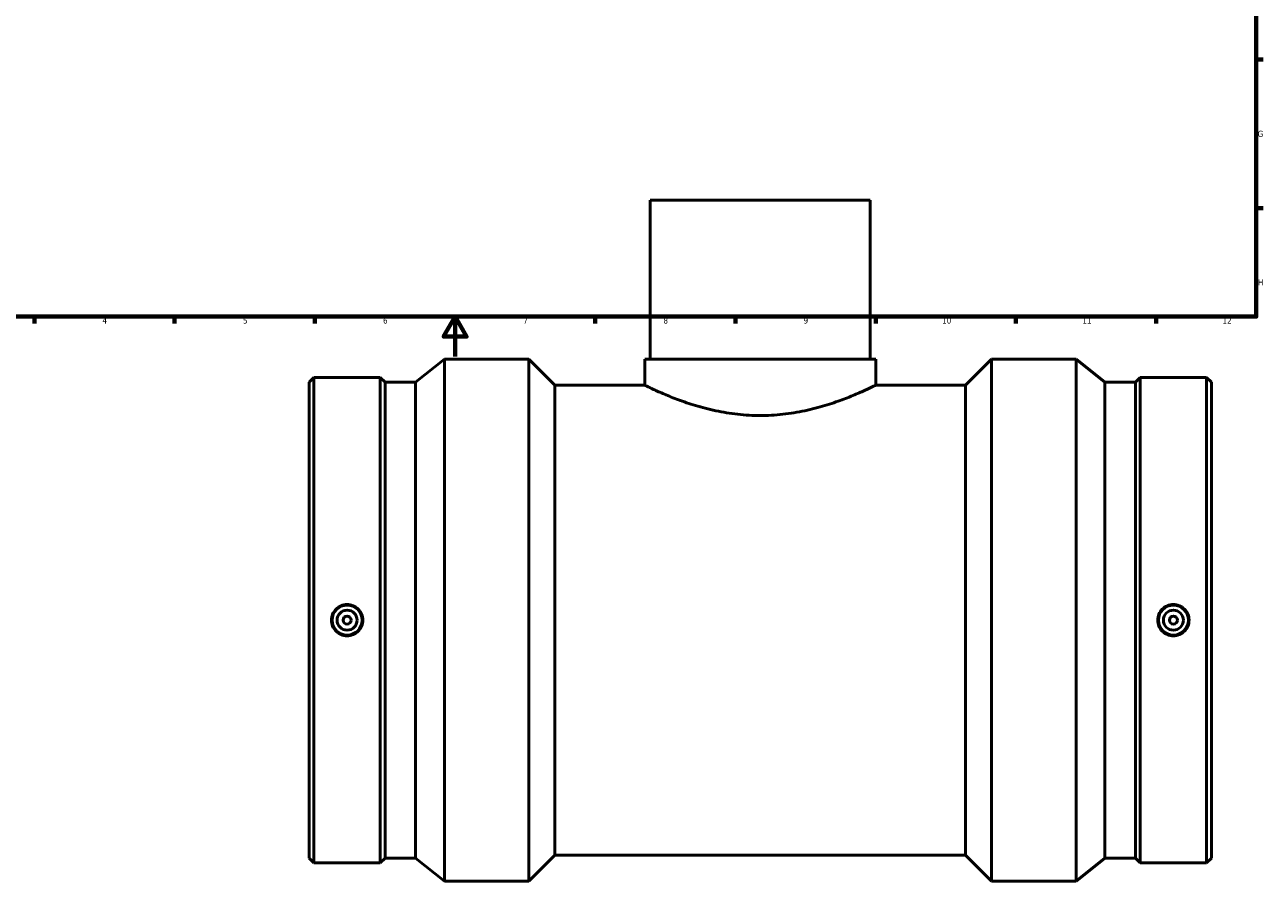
# Model space of a CAD drawing. Header units: millimetres. Extents: x -381 to 1578, y -262 to 1253.
# Tile 2 of 7: x 205 to 824, y -262 to 166. Entities that reach past the tile are written whole.
import ezdxf

# ---------------------------------------------------------------- set-up
doc = ezdxf.new("R2010")
doc.units = ezdxf.units.MM
doc.layers.add('Border (ANSI)', color=7, linetype='Continuous', lineweight=70)
doc.layers.add('Visible (ANSI)', color=7, linetype='Continuous', lineweight=50)
doc.styles.add('Note Text (ANSI)', font='tahoma.ttf')

# ---------------------------------------------------------------- blocks, each defined once
blk = doc.blocks.new('Borders Default Border')
at = {"layer": 'Border (ANSI)'}
for p, q in [((821, 148.5), (824.45, 148.5)), ((821, 74.25), (824.45, 74.25)), ((210.25, 20), (210.25, 16.55)), ((280.33, 20), (280.33, 16.55)), ((350.42, 20), (350.42, 16.55)), ((490.58, 20), (490.58, 16.55)), ((560.67, 20), (560.67, 16.55)), ((630.75, 20), (630.75, 16.55)), ((700.83, 20), (700.83, 16.55)), ((770.92, 20), (770.92, 16.55))]:
    blk.add_line(p, q, dxfattribs=at)
at = {"layer": 'Border (ANSI)', "flags": 128}
for points in [[(20, 20), (20, 574), (821, 574), (821, 20), (20, 20)], [(420.5, 0), (420.5, 20), (414.73, 10), (426.27, 10), (420.5, 20)]]:
    blk.add_lwpolyline(points, dxfattribs=at)
at = {"layer": 'Border (ANSI)', "color": 230, "true_color": 0xff0080, "attachment_point": 7, "style": 'Note Text (ANSI)'}
for s, insert, char_height in [('G', (821.66, 109.79), 3.05), ('H', (821.81, 35.6), 3.05), ('4', (244.23, 16.55), 3.05), ('5', (314.48, 16.49), 3.05), ('6', (384.49, 16.49), 3.05), ('7', (454.6, 16.55), 3.05), ('8', (524.63, 16.48), 3.05), ('9', (594.7, 16.49), 3.05), ('10', (663.96, 16.49), 3.048), ('11', (734.04, 16.55), 3.048), ('12', (804.13, 16.55), 3.048)]:
    blk.add_mtext(s, dxfattribs=dict(at, insert=insert, char_height=char_height))

msp = doc.modelspace()

# ---------------------------------------------------------------- linework, layer by layer
at = {"layer": 'Visible (ANSI)'}
for p, q in [((628.031, 78.279), (518.031, 78.279)), ((518.031, 78.279), (518.031, -1.221)), ((628.031, 78.279), (628.031, -1.221)), ((400.731, -12.784), (415.181, -1.221)), ((415.181, -262.221), (415.181, -1.221)), ((415.181, -1.221), (457.379, -1.221)), ((457.379, -262.221), (457.379, -1.221)), ((470.429, -14.271), (457.379, -1.221)), ((515.281, -1.221), (630.781, -1.221)), ((515.281, -1.221), (515.281, -14.271)), ((630.781, -1.221), (630.781, -14.271)), ((675.634, -14.271), (688.684, -1.221)), ((688.684, -262.221), (688.684, -1.221)), ((688.684, -1.221), (730.881, -1.221)), ((730.881, -262.221), (730.881, -1.221)), ((745.331, -12.784), (730.881, -1.221)), ((347.531, -12.784), (349.959, -10.356)), ((349.959, -253.086), (349.959, -10.356)), ((349.959, -10.356), (383.104, -10.356)), ((383.104, -253.086), (383.104, -10.356)), ((385.531, -12.784), (383.104, -10.356)), ((760.531, -12.784), (762.959, -10.356)), ((762.959, -253.086), (762.959, -10.356)), ((762.959, -10.356), (796.104, -10.356)), ((796.104, -253.086), (796.104, -10.356)), ((798.531, -12.784), (796.104, -10.356)), ((347.531, -250.659), (347.531, -12.784)), ((385.531, -250.659), (385.531, -12.784)), ((385.531, -12.784), (400.731, -12.784)), ((400.731, -250.659), (400.731, -12.784)), ((470.429, -249.171), (470.429, -14.271)), ((470.429, -14.271), (515.281, -14.271)), ((630.781, -14.271), (675.634, -14.271)), ((675.634, -249.171), (675.634, -14.271)), ((745.331, -250.659), (745.331, -12.784)), ((745.331, -12.784), (760.531, -12.784)), ((760.531, -250.659), (760.531, -12.784)), ((798.531, -250.659), (798.531, -12.784)), ((347.531, -250.659), (349.959, -253.086)), ((349.959, -253.086), (383.104, -253.086)), ((385.531, -250.659), (383.104, -253.086)), ((385.531, -250.659), (400.731, -250.659)), ((400.731, -250.659), (415.181, -262.221)), ((470.429, -249.171), (457.379, -262.221)), ((470.429, -249.171), (675.634, -249.171)), ((675.634, -249.171), (688.684, -262.221)), ((745.331, -250.659), (730.881, -262.221)), ((745.331, -250.659), (760.531, -250.659)), ((760.531, -250.659), (762.959, -253.086)), ((762.959, -253.086), (796.104, -253.086)), ((798.531, -250.659), (796.104, -253.086)), ((415.181, -262.221), (457.379, -262.221)), ((688.684, -262.221), (730.881, -262.221))]:
    msp.add_line(p, q, dxfattribs=at)
for centre, radius in [((366.531, -131.721), 7.5), ((366.531, -131.721), 5), ((366.531, -131.721), 2), ((779.531, -131.721), 7.5), ((779.531, -131.721), 5), ((779.531, -131.721), 2)]:
    msp.add_circle(centre, radius, dxfattribs=at)
for points, knots in [([(630.781, -14.271), (630.781, -14.271), (630.421, -14.45), (628.928, -15.173), (627.796, -15.717), (624.828, -17.089), (622.991, -17.915), (618.773, -19.703), (616.392, -20.662), (611.335, -22.538), (608.475, -23.523), (602.234, -25.404), (598.852, -26.297), (591.764, -27.806), (588.05, -28.42), (580.535, -29.243), (576.733, -29.45), (569.33, -29.45), (565.528, -29.243), (558.012, -28.42), (554.299, -27.806), (547.21, -26.297), (543.829, -25.404), (537.588, -23.523), (534.728, -22.538), (529.67, -20.662), (527.289, -19.703), (523.071, -17.915), (521.234, -17.089), (518.267, -15.717), (517.134, -15.173), (515.641, -14.45), (515.281, -14.271), (515.281, -14.271)], [8.8726991, 8.8726991, 8.8726991, 8.8726991, 9.9803841, 9.9803841, 11.0880691, 11.0880691, 12.1957541, 12.1957541, 13.3034391, 13.3034391, 14.4139289, 14.4139289, 15.5244186, 15.5244186, 16.6349084, 16.6349084, 17.7453982, 17.7453982, 18.855888, 18.855888, 19.9663778, 19.9663778, 21.0768676, 21.0768676, 22.1873573, 22.1873573, 23.2950423, 23.2950423, 24.4027273, 24.4027273, 25.5104123, 25.5104123, 26.6180973, 26.6180973, 26.6180973, 26.6180973]), ([(366.531, -123.881), (367.515, -123.881), (368.564, -124.079), (370.491, -124.881), (371.371, -125.485), (372.757, -126.878), (373.358, -127.76), (374.154, -129.69), (374.349, -130.738), (374.349, -132.704), (374.154, -133.753), (373.358, -135.683), (372.757, -136.564), (371.371, -137.957), (370.491, -138.562), (368.564, -139.364), (367.515, -139.561), (365.548, -139.561), (364.499, -139.364), (362.571, -138.562), (361.692, -137.957), (360.305, -136.564), (359.705, -135.683), (358.909, -133.753), (358.713, -132.704), (358.713, -130.738), (358.909, -129.69), (359.705, -127.76), (360.305, -126.878), (361.692, -125.485), (362.571, -124.881), (364.499, -124.079), (365.548, -123.881), (366.531, -123.881)], [0, 0, 0, 0, 0.2950961, 0.2950961, 0.5901922, 0.5901922, 0.8850972, 0.8850972, 1.1800021, 1.1800021, 1.4749071, 1.4749071, 1.769812, 1.769812, 2.0649081, 2.0649081, 2.3600043, 2.3600043, 2.6551004, 2.6551004, 2.9501965, 2.9501965, 3.2451014, 3.2451014, 3.5400064, 3.5400064, 3.8349113, 3.8349113, 4.1298163, 4.1298163, 4.4249124, 4.4249124, 4.7200085, 4.7200085, 4.7200085, 4.7200085]), ([(779.531, -139.561), (778.548, -139.561), (777.499, -139.364), (775.571, -138.562), (774.692, -137.957), (773.305, -136.564), (772.705, -135.683), (771.909, -133.753), (771.713, -132.704), (771.713, -130.738), (771.909, -129.69), (772.705, -127.76), (773.305, -126.878), (774.692, -125.485), (775.571, -124.881), (777.499, -124.079), (778.548, -123.881), (780.515, -123.881), (781.564, -124.079), (783.491, -124.881), (784.371, -125.485), (785.757, -126.878), (786.358, -127.76), (787.154, -129.69), (787.349, -130.738), (787.349, -132.704), (787.154, -133.753), (786.358, -135.683), (785.757, -136.564), (784.371, -137.957), (783.491, -138.562), (781.564, -139.364), (780.515, -139.561), (779.531, -139.561)], [0, 0, 0, 0, 0.2950961, 0.2950961, 0.5901922, 0.5901922, 0.8850972, 0.8850972, 1.1800021, 1.1800021, 1.4749071, 1.4749071, 1.769812, 1.769812, 2.0649081, 2.0649081, 2.3600043, 2.3600043, 2.6551004, 2.6551004, 2.9501965, 2.9501965, 3.2451014, 3.2451014, 3.5400064, 3.5400064, 3.8349113, 3.8349113, 4.1298163, 4.1298163, 4.4249124, 4.4249124, 4.7200085, 4.7200085, 4.7200085, 4.7200085])]:
    msp.add_open_spline(points, degree=3, knots=knots, dxfattribs=at)

# ---------------------------------------------------------------- block references
msp.add_blockref('Borders Default Border', (0, 0))

doc.saveas('drawing.dxf')
